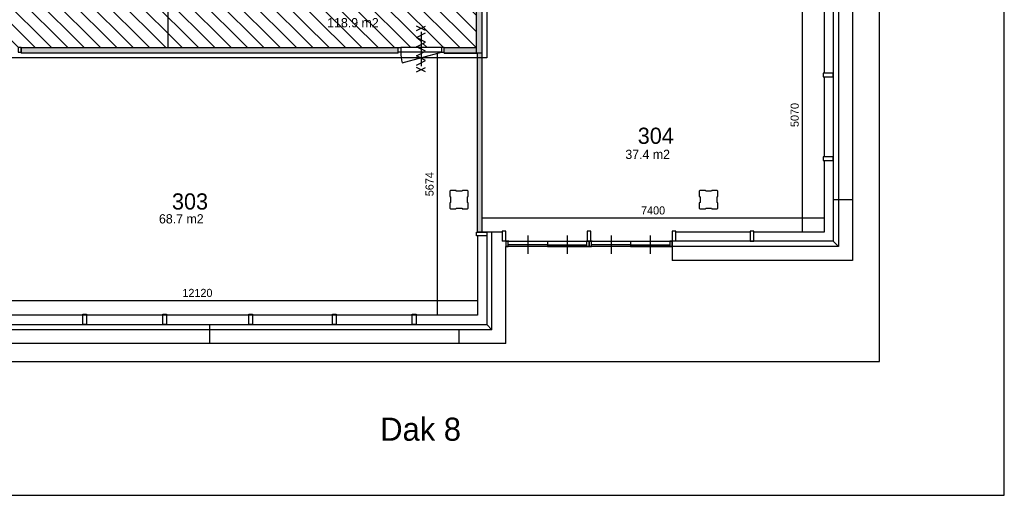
# Model space of a CAD drawing. Extents: x 425211 to 560437, y -104998 to -15578.
# Tile 3 of 33: x 539131 to 560437, y -97098 to -86799. Entities that reach past the tile are written whole.
import ezdxf

# ---------------------------------------------------------------- set-up
doc = ezdxf.new("R2010")
doc.units = 0
doc.header["$MEASUREMENT"] = 0
doc.header["$PDMODE"] = 35
doc.header["$PDSIZE"] = -0.5
doc.layers.get('0').update_dxf_attribs({"linetype": 'CONTINUOUS'})
doc.layers.get('DEFPOINTS').update_dxf_attribs({"linetype": 'CONTINUOUS'})
for name, color, linetype in [('AA$1A---_ARCEER', 252, 'CONTINUOUS'), ('AL21----_BUITENWAND', 252, 'CONTINUOUS'), ('AL22----_BINNENWAND', 252, 'CONTINUOUS'), ('AL31----_BUITENKOZIJN', 252, 'CONTINUOUS'), ('AL32----_BINNENKOZIJN', 252, 'CONTINUOUS'), ('AM$1A---_MAATVOERING', 252, 'CONTINUOUS'), ('AT$1A---_TEKST', 252, 'CONTINUOUS'), ('Betonpalen', 252, 'CONTINUOUS'), ('Brandweer', 252, 'CONTINUOUS'), ('COMPARTIMENTERING', 252, 'CONTINUOUS'), ('M2', 252, 'CONTINUOUS'), ('OMPARTIMENTERING', 252, 'CONTINUOUS')]:
    doc.layers.add(name, color=color, linetype=linetype)
doc.styles.add('B-01', font='b-gbp')
doc.dimstyles.new('BBA_STAND', dxfattribs={"dimtxt": 175, "dimasz": 1, "dimexe": 1, "dimexo": 0.001, "dimgap": 75, "dimtad": 1, "dimdec": 0, "dimzin": 0, "dimdsep": 46, "dimtxsty": 'B-01', "dimblk": 'NONE', "dimblk1": 'NONE', "dimblk2": 'PIJL1', "dimcen": 1, "dimse1": 1, "dimse2": 1, "dimclrd": 256, "dimclre": 1, "dimclrt": 256, "dimadec": 0, "dimazin": 0, "dimtfac": 1, "dimtdec": 0, "dimtmove": 0, "dimatfit": 0, "dimldrblk": 'PIJL1', "dimfxl": 1, "dimtolj": 1, "dimtzin": 0, "dimarcsym": 0})

# ---------------------------------------------------------------- blocks, each defined once
blk = doc.blocks.new('*D78')
at = {"layer": 'AM$1A---_MAATVOERING', "lineweight": -2, "transparency": 16777216}
blk.add_line((536917, -92878), (549037, -92878), dxfattribs=at)
at = {"layer": 'DEFPOINTS', "color": 0, "transparency": 16777216}
for p in [(549037, -92878), (536917, -93198), (549037, -93198)]:
    blk.add_point(p, dxfattribs=at)
at = {"layer": 'AM$1A---_MAATVOERING', "transparency": 16777216, "insert": (542977, -92716), "char_height": 175, "attachment_point": 5, "style": 'B-01'}
blk.add_mtext('\\A1;12120', dxfattribs=at)
blk = doc.blocks.new('_None')
blk = doc.blocks.new('PIJL1')
at = {"color": 1, "linetype": 'ByBlock'}
blk.add_line((0, 83), (0, -83), dxfattribs=at)
blk.add_solid([(-100, 17), (-100, -17), (0, 0)], dxfattribs=at)
blk = doc.blocks.new('*D79')
at = {"layer": 'AM$1A---_MAATVOERING', "lineweight": -2, "transparency": 16777216}
blk.add_line((548164, -87524), (548164, -93198), dxfattribs=at)
at = {"layer": 'DEFPOINTS', "color": 0, "transparency": 16777216}
for p in [(548965, -87524), (548164, -93198), (549037, -93198)]:
    blk.add_point(p, dxfattribs=at)
at = {"layer": 'AM$1A---_MAATVOERING', "transparency": 16777216, "insert": (548001, -90361), "char_height": 175, "attachment_point": 5, "rotation": 90, "style": 'B-01'}
blk.add_mtext('\\A1;5674', dxfattribs=at)
blk = doc.blocks.new('*D81')
at = {"layer": 'AM$1A---_MAATVOERING', "lineweight": -2, "transparency": 16777216}
blk.add_line((556065, -86328), (556065, -91398), dxfattribs=at)
at = {"layer": 'DEFPOINTS', "color": 0, "transparency": 16777216}
for p in [(556383, -86328), (556065, -91398), (556383, -91398)]:
    blk.add_point(p, dxfattribs=at)
at = {"layer": 'AM$1A---_MAATVOERING', "transparency": 16777216, "insert": (555902, -88863), "char_height": 175, "attachment_point": 5, "rotation": 90, "style": 'B-01'}
blk.add_mtext('\\A1;5070', dxfattribs=at)
blk = doc.blocks.new('*D83')
at = {"layer": 'AM$1A---_MAATVOERING', "lineweight": -2, "transparency": 16777216}
blk.add_line((549137, -91093), (556537, -91093), dxfattribs=at)
at = {"layer": 'DEFPOINTS', "color": 0, "transparency": 16777216}
for p in [(556537, -91093), (549137, -91398), (556537, -91398)]:
    blk.add_point(p, dxfattribs=at)
at = {"layer": 'AM$1A---_MAATVOERING', "transparency": 16777216, "insert": (552837, -90930), "char_height": 175, "attachment_point": 5, "style": 'B-01'}
blk.add_mtext('\\A1;7400', dxfattribs=at)
blk = doc.blocks.new('*D94')
at = {"layer": 'AM$1A---_MAATVOERING', "lineweight": -2, "transparency": 16777216}
blk.add_line((542336, -72798), (542336, -87403), dxfattribs=at)
at = {"layer": 'DEFPOINTS', "color": 0, "transparency": 16777216}
for p in [(540571, -72798), (542000, -87403), (542336, -87403)]:
    blk.add_point(p, dxfattribs=at)
at = {"layer": 'AM$1A---_MAATVOERING', "transparency": 16777216, "insert": (542173, -80100), "char_height": 175, "attachment_point": 5, "rotation": 90, "style": 'B-01'}
blk.add_mtext('\\A1;14605', dxfattribs=at)

msp = doc.modelspace()

# ---------------------------------------------------------------- hatches: boundary and pattern name
at = {"layer": 'AA$1A---_ARCEER'}
for points in [[(549137.4, -86328), (549017.4, -86328), (549017.4, -87523.9), (549137.4, -87523.9)], [(547317.4, -87523.9), (547317.4, -87403.9), (539161, -87403.9), (539161, -87503.7), (539161, -87523.9)], [(548317.4, -87403.9), (548317.4, -87523.9), (549017.4, -87523.9), (549017.4, -87403.9)], [(549137.4, -91398), (549137.4, -87523.9), (549037.4, -87523.9), (549037.4, -91398)]]:
    msp.add_hatch(color=256, dxfattribs=at).paths.add_polyline_path(points)
at = {"layer": 'COMPARTIMENTERING'}
h = msp.add_hatch(dxfattribs=at)
h.set_pattern_fill('ANSI31,_O', color=256, scale=2000, angle=-90)
h.set_pattern_definition([(315, (486165, 331821), (176.7767, 176.7767), [])])
h.paths.add_polyline_path([(547317.4, -87403.9), (547377.1, -87403.9), (547759, -87403.9), (547720.5, -87384.2), (547817.3, -87334.7), (547817.3, -87235.7), (547720.5, -87186.2), (547817.3, -87136.7), (547817.3, -87235.7), (547914, -87285.2), (547817.3, -87334.7), (547817.3, -87403.9), (548257.4, -87403.9), (548317.4, -87403.9), (549017.4, -87403.9), (549017.4, -86208), (549237.4, -86208), (549237.4, -86218.4), (549297.4, -86218.4), (549679.3, -86218.4), (549640.8, -86198.7), (549737.5, -86149.2), (549737.5, -86050.2), (549640.8, -86000.7), (549737.5, -85951.2), (549737.5, -86050.2), (549834.3, -86099.7), (549737.5, -86149.2), (549737.5, -86218.4), (550177.6, -86218.4), (550237.4, -86218.4), (550237.4, -86208), (550337.6, -86208), (550337.6, -83696.2), (550357.6, -83696.2), (550357.6, -83636.4), (550357.5, -83292.5), (550308.3, -83196.3), (550209.3, -83196.3), (550159.8, -83293), (550110.3, -83196.3), (550209.3, -83196.3), (550258.8, -83099.5), (550308.3, -83196.3), (550357.5, -83196.3), (550357.4, -82756.2), (550357.4, -82696.2), (550337.4, -82696.2), (550337.4, -80896.2), (550537.4, -80896.2), (550537.4, -80896.4), (550597.1, -80896.4), (550929.1, -80896.3), (550890.5, -80876.6), (550987.3, -80827.1), (550987.3, -80728.1), (550890.5, -80678.6), (550987.3, -80629.1), (550987.3, -80728.1), (551084, -80777.6), (550987.3, -80827.1), (550987.3, -80896.3), (551377.4, -80896.2), (551437.4, -80896.2), (551687.7, -80896.2), (551687.7, -80836.4), (551687.6, -80542.5), (551638.3, -80446.3), (551539.3, -80446.3), (551489.8, -80543), (551440.3, -80446.3), (551539.3, -80446.3), (551588.8, -80349.5), (551638.3, -80446.3), (551687.5, -80446.3), (551687.4, -80056.2), (551687.4, -79996.2), (551688.4, -79996.2), (551688.4, -79606.2), (551687.7, -79606.2), (551687.7, -79546.4), (551687.6, -79252.6), (551638.3, -79156.3), (551539.3, -79156.3), (551489.8, -79253.1), (551440.3, -79156.3), (551539.3, -79156.3), (551588.8, -79059.5), (551638.3, -79156.3), (551687.5, -79156.3), (551687.4, -78766.2), (551687.4, -78696.2), (551437.4, -78696.2), (551377.4, -78696.2), (551043.8, -78696.2), (550987.3, -78725.1), (550987.3, -78824.1), (551084, -78873.6), (550987.3, -78923.1), (550987.3, -78824.1), (550890.5, -78774.6), (550987.3, -78725.1), (550987.3, -78696.2), (550597.1, -78696.2), (550537.4, -78696.2), (550337.4, -78696.2), (550337.4, -76998), (550281.2, -76998), (550281.2, -77181.6), (549981.2, -77181.6), (549981.2, -76881.6), (550287.6, -76881.6), (550287.6, -76529.9), (549979.6, -76529.9), (549979.6, -76322.3), (549939.9, -76245.5), (549979.6, -76168.7), (549979.6, -75975), (550287.6, -75975), (550287.6, -75298), (550337.4, -75298), (550337.4, -74248), (550337.7, -74248), (550337.7, -74188.3), (550337.6, -73944.4), (550288.3, -73848.1), (550189.3, -73848.1), (550139.8, -73944.9), (550090.3, -73848.1), (550189.3, -73848.1), (550238.8, -73751.4), (550288.3, -73848.1), (550337.5, -73848.1), (550337.4, -73508), (550337.4, -73448), (550337.4, -72798), (550277.4, -72798), (549893.8, -72798), (549837.3, -72826.9), (549837.3, -72925.9), (549934.1, -72975.4), (549837.3, -73024.9), (549837.3, -72925.9), (549740.5, -72876.4), (549837.3, -72826.9), (549837.3, -72798), (549397.2, -72798), (549337.4, -72798), (542208.4, -72798), (542208.4, -72797.8), (542148.7, -72797.8), (541762.7, -72797.8), (541705.9, -72826.8), (541705.9, -72925.8), (541802.7, -72975.3), (541705.9, -73024.8), (541705.9, -72925.8), (541609.2, -72876.3), (541705.9, -72826.8), (541705.9, -72797.8), (541263.2, -72797.8), (541203.4, -72797.8), (540968.2, -72797.8), (540908.4, -72797.8), (540908.4, -72798), (537137.4, -72798), (537077.4, -72798), (536693.8, -72798), (536637.3, -72826.9), (536637.3, -72925.9), (536734, -72975.4), (536637.3, -73024.9), (536637.3, -72925.9), (536540.5, -72876.4), (536637.3, -72826.9), (536637.3, -72798), (536197.1, -72798), (536137.4, -72798), (536137.4, -76148), (536137.4, -76208), (536137.4, -76576.6), (536186.4, -76672.4), (536285.4, -76672.4), (536334.9, -76575.6), (536384.4, -76672.4), (536285.4, -76672.4), (536235.9, -76769.2), (536186.4, -76672.4), (536137.4, -76672.4), (536137.4, -77088.3), (536137.4, -77148), (536137.4, -77248), (536137.4, -77308), (536137.4, -77652.5), (536186.3, -77748.1), (536285.3, -77748.1), (536334.8, -77651.4), (536384.3, -77748.1), (536285.3, -77748.1), (536235.8, -77844.9), (536186.3, -77748.1), (536137.4, -77748.1), (536137.4, -78188.3), (536137.4, -78248), (536137.4, -83602.8), (532537.4, -83602.8), (532467.4, -83602.8), (532468.1, -85113), (532408.1, -85113), (532407.4, -83602.8), (532307.3, -83602.8), (532307.3, -86894.3), (532308.3, -86896.3), (532407.3, -86896.3), (532456.8, -86799.6), (532506.3, -86896.3), (532605.3, -86896.3), (532654.8, -86799.6), (532704.3, -86896.3), (532605.3, -86896.3), (532555.8, -86993.1), (532506.3, -86896.3), (532407.3, -86896.3), (532357.8, -86993.1), (532308.3, -86896.3), (532307.3, -86896.3), (532307.3, -87623.9), (532407.3, -87623.6), (532407.3, -87403.9), (532407.3, -87343.9), (532467.3, -87343.9), (532467.3, -87403.9), (533757.3, -87403.9), (533757.3, -87222.4), (533757.3, -87027.1), (534147.9, -87222.4), (533784.8, -87403.9), (534491, -87403.9), (534550.8, -87403.9), (534990.9, -87403.9), (534990.9, -87334.7), (534894.1, -87285.2), (534990.9, -87235.7), (534990.9, -87136.7), (535087.7, -87186.2), (534990.9, -87235.7), (534990.9, -87334.7), (535087.7, -87384.2), (535049.1, -87403.9), (535431, -87403.9), (535491, -87403.9), (538161, -87403.9), (538221, -87403.9), (538602.9, -87403.9), (538564.3, -87384.2), (538661.1, -87334.7), (538661.1, -87235.7), (538564.3, -87186.2), (538661.1, -87136.7), (538661.1, -87235.7), (538757.9, -87285.2), (538661.1, -87334.7), (538661.1, -87403.9), (539101.2, -87403.9), (539161, -87403.9)])
h.paths.add_polyline_path([(548437.5, -74698), (548437.5, -74566), (548452.5, -74561), (548452.5, -74436), (548437.5, -74428), (548437.5, -74298), (548573.5, -74298), (548578.5, -74313), (548703.5, -74313), (548711.5, -74298), (548837.5, -74298), (548837.5, -74430), (548822.5, -74435), (548822.5, -74560), (548837.5, -74568), (548837.5, -74698), (548709.5, -74698), (548704.5, -74683), (548579.5, -74683), (548571.5, -74698), (548437.5, -74698), (548437.5, -79698), (548573.5, -79698), (548578.5, -79713), (548703.5, -79713), (548711.5, -79698), (548837.5, -79698), (548837.5, -79830), (548822.5, -79835), (548822.5, -79960), (548837.5, -79968), (548837.5, -80098), (548709.5, -80098), (548704.5, -80083), (548579.5, -80083), (548571.5, -80098), (548437.5, -80098), (548437.5, -82998), (546337.5, -85098), (543437.5, -85098), (543437.5, -85230), (543422.5, -85235), (543422.5, -85360), (543437.5, -85368), (543437.5, -85498), (543309.5, -85498), (543304.5, -85483), (543179.5, -85483), (543171.5, -85498), (543037.5, -85498), (543037.5, -85366), (543052.5, -85361), (543052.5, -85236), (543037.5, -85228), (543037.5, -85098), (538037.5, -85098), (538037.5, -85230), (538022.5, -85235), (538022.5, -85360), (538037.5, -85368), (538037.5, -85498), (537909.5, -85498), (537904.5, -85483), (537779.5, -85483), (537771.5, -85498), (537637.5, -85498), (537637.5, -85366), (537652.5, -85361), (537652.5, -85236), (537637.5, -85228), (537637.5, -85098), (537773.5, -85098), (537778.5, -85113), (537903.5, -85113), (537911.5, -85098), (538037.5, -85098), (538037.5, -80098), (537909.5, -80098), (537904.5, -80083), (537779.5, -80083), (537771.5, -80098), (537637.5, -80098), (537637.5, -79966), (537652.5, -79961), (537652.5, -79836), (537637.5, -79828), (537637.5, -79698), (537773.5, -79698), (537778.5, -79713), (537903.5, -79713), (537911.5, -79698), (538037.5, -79698), (538037.5, -76798), (540137.5, -74698), (543037.5, -74698), (543037.5, -74566), (543052.5, -74561), (543052.5, -74436), (543037.5, -74428), (543037.5, -74298), (543173.5, -74298), (543178.5, -74313), (543303.5, -74313), (543311.5, -74298), (543437.5, -74298), (543437.5, -74430), (543422.5, -74435), (543422.5, -74560), (543437.5, -74568), (543437.5, -74698)], flags=16)
h.paths.add_polyline_path([(548437.5, -74698), (548437.5, -82998), (546337.5, -85098), (538037.5, -85098), (538037.5, -85230), (538022.5, -85235), (538022.5, -85360), (538037.5, -85368), (538037.5, -85498), (537909.5, -85498), (537904.5, -85483), (537779.5, -85483), (537771.5, -85498), (537637.5, -85498), (537637.5, -85366), (537652.5, -85361), (537652.5, -85236), (537637.5, -85228), (537637.5, -85098), (537773.5, -85098), (537778.5, -85113), (537903.5, -85113), (537911.5, -85098), (538037.5, -85098), (538037.5, -76798), (540137.5, -74698)], flags=0)
h.paths.add_polyline_path([(547822.3, -73634.2, -1), (547822.3, -74053.2, -1)], flags=16)
h.paths.add_polyline_path([(547822.3, -74053.2, 0.9969834), (547822.3, -73635.5)], flags=0)
h.paths.add_polyline_path([(549355.6, -77237), (549355, -77237), (549354.6, -77237.4), (549354.6, -77236.1)], flags=16)
h.paths.add_polyline_path([(550165.5, -77715.6), (550153, -77715.6, 0.9764758), (550159.2, -77977.9, 0.9764758)], flags=16)
h.paths.add_polyline_path([(549305.2, -77846.7), (549435.9, -77846.7, 0.0065368), (549435.9, -77848.4), (549434.2, -77848.4, 0.9118868), (549568, -77857.3, -1.0849699), (549698.3, -77846.7, 0.9236223), (549832.1, -77857.3, -1.0849699), (549962.4, -77846.7), (550029.7, -77846.7, -0.4142136), (550159.2, -77717.2, -1), (550159.2, -77976.1, -0.4103394), (550029.8, -77848.4), (549960.7, -77848.4, 0.0067123), (549960.7, -77846.7), (549962.4, -77846.7, 0.9216846), (549832.1, -77836, -1.0826937), (549698.3, -77846.7, 0.9216846), (549568, -77836, -1.068951), (549434.2, -77848.4), (549304.7, -77848.4), (549304.9, -77848.5), (549304.1, -77847), (549304.9, -77846.5)], flags=16)
h.paths.add_polyline_path([(538037.5, -74430), (538022.5, -74435), (538022.5, -74560), (538037.5, -74568), (538037.5, -74698), (537909.5, -74698), (537904.5, -74683), (537779.5, -74683), (537771.5, -74698), (537637.5, -74698), (537637.5, -74566), (537652.5, -74561), (537652.5, -74436), (537637.5, -74428), (537637.5, -74298), (537773.5, -74298), (537778.5, -74313), (537903.5, -74313), (537911.5, -74298), (538037.5, -74298)], flags=16)
h.paths.add_polyline_path([(549735.6, -78494.1), (550126.2, -78689.4), (549735.6, -78884.8), (549735.6, -78689.4)], flags=16)
h.paths.add_polyline_path([(536945.3, -75464.2, -1), (536945.3, -75045.2, -1)], flags=16)
h.paths.add_polyline_path([(537569.5, -82707.2), (537569, -82707.2), (537568.6, -82707.6), (537568.6, -82706.3)], flags=16)
h.paths.add_polyline_path([(545834, -85722.2), (545834.9, -85723.1), (545834.3, -85723.1), (545834, -85723.5)], flags=16)
h.paths.add_polyline_path([(548573.5, -85098), (548578.5, -85113), (548703.5, -85113), (548711.5, -85098), (548837.5, -85098), (548837.5, -85230), (548822.5, -85235), (548822.5, -85360), (548837.5, -85368), (548837.5, -85498), (548709.5, -85498), (548704.5, -85483), (548579.5, -85483), (548571.5, -85498), (548437.5, -85498), (548437.5, -85366), (548452.5, -85361), (548452.5, -85236), (548437.5, -85228), (548437.5, -85098)], flags=16)
h.paths.add_polyline_path([(548630.9, -85824.6, -1), (548630.9, -86243.5, -1)], flags=16)
h.paths.add_polyline_path([(539273.6, -85723.1), (539273, -85723.1), (539272.7, -85723.5), (539272.7, -85722.2)], flags=16)
h.paths.add_polyline_path([(537259.3, -86242.2, -1), (537259.3, -85823.2, -1)], flags=16)
h.paths.add_polyline_path([(532974.7, -85130.6), (532974.7, -85430.6), (532674.7, -85430.6), (532674.7, -85130.6)], flags=16)
h.paths.add_polyline_path([(532874.7, -85230.6), (532874.7, -85330.6), (532774.7, -85330.6), (532774.7, -85230.6)], flags=0)
h.paths.add_polyline_path([(532467.4, -85483), (532467.3, -85543), (532407.3, -85543), (532407.3, -85483)], flags=16)
h.paths.add_polyline_path([(532970.1, -86252.6), (532970.1, -86659), (532563.7, -86659), (532563.7, -86252.6)], flags=16)
h.paths.add_polyline_path([(532875.3, -86533), (532875.3, -86604.8), (532617.9, -86604.8), (532617.9, -86306.8), (532875.3, -86306.8), (532875.3, -86375.9), (532970.1, -86470.7), (532970.1, -86438.2)], flags=0)
h.paths.add_polyline_path([(532834.6, -86347.4), (532658.5, -86347.4), (532658.5, -86564.2), (532834.6, -86564.2), (532834.6, -86473.4), (532712.7, -86473.4), (532712.7, -86435.5), (532834.6, -86435.5)], flags=0)
h.paths.add_polyline_path([(542629.7, -79681.7), (542629.7, -80519.2), (542367.2, -80519.2), (542367.2, -79681.7)], flags=8)
h.paths.add_polyline_path([(542818.6, -81387.2), (543656.1, -81387.2), (543656.1, -81649.8), (542818.6, -81649.8)], flags=8)
h.paths.add_polyline_path([(536807.7, -77781.7), (536807.7, -78619.2), (536545.2, -78619.2), (536545.2, -77781.7)], flags=24)
h.paths.add_polyline_path([(536807.7, -85188.8), (536807.7, -85818), (536545.2, -85818), (536545.2, -85188.8)], flags=24)
h.paths.add_polyline_path([(549282.1, -78103.2), (550013.4, -78103.2), (550013.4, -77950.2), (549282.1, -77950.2)], flags=24)
h.paths.add_polyline_path([(550007.4, -78625.2), (550329.7, -78625.2), (550329.7, -78402.1), (550007.4, -78402.1)], flags=24)
h.paths.add_polyline_path([(549534.3, -77545.4), (549906.1, -77545.4), (549906.1, -77359.5), (549534.3, -77359.5)], flags=24)
h.paths.add_polyline_path([(546013.6, -86031.5), (546385.5, -86031.5), (546385.5, -85845.6), (546013.6, -85845.6)], flags=24)
h.paths.add_polyline_path([(539452.3, -86031.5), (539824.2, -86031.5), (539824.2, -85845.6), (539452.3, -85845.6)], flags=24)
h.paths.add_polyline_path([(537748.2, -83015.6), (538120.1, -83015.6), (538120.1, -82829.7), (537748.2, -82829.7)], flags=8)
h.paths.add_polyline_path([(534029.1, -87158.2), (534351.4, -87158.2), (534351.4, -86935.1), (534029.1, -86935.1)], flags=24)
h.paths.add_polyline_path([(539402.5, -77975.5), (542527.5, -77975.5), (542527.5, -76850.5), (539402.5, -76850.5)], flags=8)
h.paths.add_polyline_path([(549060.3, -74562), (550236.5, -74562), (550236.5, -74862), (549060.3, -74862)], flags=24)
h.paths.add_polyline_path([(545735, -86714), (547216, -86714), (547216, -87014), (545735, -87014)], flags=24)
h.paths.add_polyline_path([(545925.9, -86728.9), (546859.2, -86728.9), (546859.2, -86203.9), (545925.9, -86203.9)], flags=24)
h.paths.add_polyline_path([(549027.8, -74586.4), (550077.8, -74586.4), (550077.8, -74061.4), (549027.8, -74061.4)], flags=24)
h.paths.add_polyline_path([(542216.9, -78385.9), (544550.2, -78385.9), (544550.2, -81385.9), (542216.9, -81385.9)], flags=8)

# ---------------------------------------------------------------- linework, layer by layer
at = {"layer": 'AA$1A---_ARCEER'}
msp.add_line((549137.4, -87523.9), (548317.4, -87523.9), dxfattribs=at)
at = {"layer": 'AL21----_BUITENWAND'}
for p, q in [((557151.4, -79291.2), (557151.4, -92012)), ((556851.3, -79584), (556851.3, -91712)), ((556737.3, -79698), (556737.3, -91598)), ((556537.3, -86308), (556537.3, -87958)), ((556537.3, -88038), (556537.3, -89768)), ((556537.3, -89848), (556537.3, -91398)), ((557151.4, -90698), (556737.3, -90698)), ((549237.4, -91398), (549237.4, -93398)), ((549351.4, -93512), (549351.4, -91398)), ((554937.4, -91398), (553331.4, -91398)), ((556537.3, -91398), (555017.4, -91398)), ((556737.3, -91598), (553251.4, -91598)), ((556737.3, -91598), (556851.3, -91712)), ((556851.3, -91712), (553251.4, -91712)), ((557151.4, -92012), (553251.4, -92012)), ((549037.4, -93198), (532657.4, -93198)), ((549351.4, -93512), (532657.4, -93512)), ((543237.4, -93398), (543237.4, -93812)), ((549237.4, -93398), (549351.4, -93512)), ((549651.3, -93812), (532437.4, -93812))]:
    msp.add_line(p, q, dxfattribs=at)
for points in [[(557737.3, -94198), (557737.3, -78898)], [(549571.4, -91398), (549037.4, -91398)], [(549037.4, -91478), (549037.4, -93198)], [(549651.3, -93812), (549651.4, -91712)], [(532657.4, -93398), (549237.4, -93398)], [(548637.4, -93812), (548637.4, -93512)], [(531437.4, -94198), (557737.3, -94198)], [(531437.4, -94198), (557737.3, -94198)]]:
    msp.add_lwpolyline(points, dxfattribs=at)
for points in [[(556517.4, -87958), (556517.4, -88038), (556737.4, -88038), (556737.4, -87958)], [(556517.4, -89768), (556517.4, -89848), (556737.4, -89848), (556737.4, -89768)], [(549017.4, -91478), (549017.4, -91398), (549237.4, -91398), (549237.4, -91478)], [(549017.4, -91478), (549017.4, -91398), (549237.4, -91398), (549237.4, -91478)], [(555017.4, -91378), (554937.4, -91378), (554937.4, -91598), (555017.4, -91598)], [(540497.4, -93178), (540577.4, -93178), (540577.4, -93398), (540497.4, -93398)], [(542227.4, -93178), (542307.4, -93178), (542307.4, -93398), (542227.4, -93398)], [(544087.4, -93178), (544167.4, -93178), (544167.4, -93398), (544087.4, -93398)], [(545897.4, -93178), (545977.4, -93178), (545977.4, -93398), (545897.4, -93398)], [(547627.4, -93178), (547707.4, -93178), (547707.4, -93398), (547627.4, -93398)]]:
    msp.add_lwpolyline(points, close=True, dxfattribs=at)
at = {"layer": 'AL22----_BINNENWAND'}
for p, q in [((549017.4, -87523.9), (549017.4, -86208)), ((549137.4, -87523.9), (549137.4, -86328)), ((539161, -87403.9), (547317.4, -87403.9)), ((539161, -87403.9), (539161, -87523.9)), ((539161, -87493.5), (539161, -87413.5)), ((547317.4, -87523.9), (539161, -87523.9)), ((547317.4, -87523.9), (547317.4, -87403.9)), ((547317.4, -87493.5), (547317.4, -87413.5)), ((548317.4, -87403.9), (549017.4, -87403.9)), ((548317.4, -87523.9), (548317.4, -87403.9)), ((548317.4, -87523.9), (549037.4, -87523.9)), ((549037.4, -91398), (549037.4, -87523.9)), ((549137.4, -91398), (549137.4, -87523.9))]:
    msp.add_line(p, q, dxfattribs=at)
for points in [[(560437.4, -97098), (560437.4, -62698)], [(560437.4, -97098), (560437.4, -62698)], [(531437.4, -93682.5), (531437.4, -93683.5), (531437.4, -97098), (560437.4, -97098)], [(531437.4, -93682.5), (531437.4, -93683.5), (531437.4, -97098), (560437.4, -97098)]]:
    msp.add_lwpolyline(points, dxfattribs=at)
at = {"layer": 'AL31----_BUITENKOZIJN'}
for p, q in [((551491.4, -91378), (551411.4, -91378)), ((553331.4, -91378), (553251.4, -91378)), ((549651.4, -91598), (549571.4, -91598)), ((551451.4, -91598), (553251.4, -91598)), ((553331.4, -91598), (553251.4, -91598))]:
    msp.add_line(p, q, dxfattribs=at)
for points in [[(549571.4, -91378), (549571.4, -91598)], [(549651.4, -91378), (549571.4, -91378)], [(549651.4, -91598), (549651.4, -91378)], [(551411.4, -91378), (551411.4, -91598)], [(551491.4, -91598), (551491.4, -91378)], [(553251.4, -91378), (553251.4, -92012)], [(553331.4, -91598), (553331.4, -91378)], [(549651.4, -91598), (551451.4, -91598)], [(549718.4, -91598), (549651.4, -91598)], [(550126.9, -91472), (550126.9, -91672), (550126.9, -91872)], [(550551.4, -91598), (550551.4, -91712)], [(550975.9, -91472), (550975.9, -91672), (550975.9, -91872)], [(551384.4, -91598), (551451.4, -91598)], [(551384.4, -91598), (551451.4, -91598)], [(551518.4, -91598), (551451.4, -91598)], [(551451.4, -91598), (551451.4, -91618)], [(551926.9, -91472), (551926.9, -91672), (551926.9, -91872)], [(552351.4, -91598), (552351.4, -91712)], [(552775.9, -91472), (552775.9, -91672), (552775.9, -91872)], [(551451.4, -91712), (549651.4, -91712)], [(549661.4, -91712), (549702.4, -91712)], [(550551.4, -91712), (549702.4, -91712)], [(550551.4, -91672), (549703.4, -91672)], [(550551.4, -91672), (551399.4, -91672)], [(550551.4, -91672), (550551.4, -91712)], [(550551.4, -91712), (551400.4, -91712)], [(551441.4, -91712), (551400.4, -91712)], [(551441.4, -91712), (551400.4, -91712)], [(551441.4, -91712), (551451.4, -91712)], [(551441.4, -91712), (551451.4, -91712)], [(551451.4, -91712), (551451.4, -91692)], [(551451.4, -91712), (551451.4, -91692)], [(551451.4, -91712), (551451.4, -91692)], [(553251.4, -91712), (551451.4, -91712)], [(551461.4, -91712), (551451.4, -91712)], [(551461.4, -91712), (551502.4, -91712)], [(552351.4, -91712), (551502.4, -91712)], [(552351.4, -91672), (551503.4, -91672)], [(552351.4, -91672), (553199.4, -91672)], [(552351.4, -91672), (552351.4, -91712)], [(552351.4, -91712), (553200.4, -91712)]]:
    msp.add_lwpolyline(points, dxfattribs=at)
for points in [[(549703.4, -91598), (549651.4, -91598), (549651.4, -91712), (549703.4, -91712)], [(551451.4, -91598), (551399.4, -91598), (551399.4, -91712), (551451.4, -91712)], [(551503.4, -91598), (551451.4, -91598), (551451.4, -91712), (551503.4, -91712)], [(553251.4, -91598), (553199.4, -91598), (553199.4, -91712), (553251.4, -91712)]]:
    msp.add_lwpolyline(points, close=True, dxfattribs=at)
at = {"layer": 'AL32----_BINNENKOZIJN'}
msp.add_line((547407.1, -87731.8), (548257.4, -87503.9), dxfattribs=at)
for points in [[(539161, -87403.9), (539101.2, -87403.9), (539101.2, -87503.7), (539161, -87503.7)], [(547317.4, -87403.9), (547377.1, -87403.9), (547377.1, -87503.7), (547317.4, -87503.7)], [(548317.4, -87403.9), (548257.4, -87403.9), (548257.4, -87503.9), (548317.4, -87503.9)]]:
    msp.add_lwpolyline(points, close=True, dxfattribs=at)
for points in [[(548257.4, -87403.9), (547377.1, -87403.9)], [(548257.4, -87503.9), (547377.1, -87503.7)]]:
    msp.add_lwpolyline(points, dxfattribs=at)
msp.add_arc((548257.4, -87503.9), 880.3, 179.98373, 195, dxfattribs=at)
at = {"layer": 'Betonpalen'}
for p, q in [((548452.5, -90498), (548437.5, -90513)), ((548437.5, -90513), (548437.5, -90628)), ((548573.5, -90498), (548452.5, -90498)), ((548578.5, -90513), (548573.5, -90498)), ((548703.5, -90513), (548578.5, -90513)), ((548711.5, -90498), (548703.5, -90513)), ((548822.5, -90498), (548711.5, -90498)), ((548837.5, -90513), (548822.5, -90498)), ((548837.5, -90630), (548837.5, -90513)), ((553852.5, -90498), (553837.5, -90513)), ((553837.5, -90513), (553837.5, -90628)), ((553973.5, -90498), (553852.5, -90498)), ((553978.5, -90513), (553973.5, -90498)), ((554103.5, -90513), (553978.5, -90513)), ((554111.5, -90498), (554103.5, -90513)), ((554222.5, -90498), (554111.5, -90498)), ((554237.5, -90513), (554222.5, -90498)), ((554237.5, -90630), (554237.5, -90513)), ((548437.5, -90628), (548452.5, -90636)), ((548452.5, -90761), (548437.5, -90766)), ((548452.5, -90636), (548452.5, -90761)), ((548822.5, -90635), (548837.5, -90630)), ((548822.5, -90760), (548822.5, -90635)), ((548837.5, -90768), (548822.5, -90760)), ((553837.5, -90628), (553852.5, -90636)), ((553852.5, -90761), (553837.5, -90766)), ((553852.5, -90636), (553852.5, -90761)), ((554222.5, -90635), (554237.5, -90630)), ((554222.5, -90760), (554222.5, -90635)), ((554237.5, -90768), (554222.5, -90760)), ((548437.5, -90766), (548437.5, -90883)), ((548437.5, -90883), (548452.5, -90898)), ((548452.5, -90898), (548571.5, -90898)), ((548571.5, -90898), (548579.5, -90883)), ((548579.5, -90883), (548704.5, -90883)), ((548704.5, -90883), (548709.5, -90898)), ((548709.5, -90898), (548822.5, -90898)), ((548822.5, -90898), (548837.5, -90883)), ((548837.5, -90883), (548837.5, -90768)), ((553837.5, -90766), (553837.5, -90883)), ((553837.5, -90883), (553852.5, -90898)), ((553852.5, -90898), (553971.5, -90898)), ((553971.5, -90898), (553979.5, -90883)), ((553979.5, -90883), (554104.5, -90883)), ((554104.5, -90883), (554109.5, -90898)), ((554109.5, -90898), (554222.5, -90898)), ((554222.5, -90898), (554237.5, -90883)), ((554237.5, -90883), (554237.5, -90768))]:
    msp.add_line(p, q, dxfattribs=at)
at = {"layer": 'Brandweer'}
for points in [[(547720.5, -87036.2), (547914, -86936.2)], [(547914, -87036.2), (547720.5, -86936.2)], [(547720.5, -87780.2), (547914, -87681.2), (547720.5, -87582.2), (547914, -87483.2), (547720.5, -87384.2), (547914, -87285.2), (547720.5, -87186.2), (547914, -87087.2)], [(547817.3, -87061.2), (547817.3, -87806.2)], [(547817.3, -87061.2), (547817.3, -87806.2)], [(547720.5, -87931.2), (547914, -87831.2)], [(547914, -87931.2), (547720.5, -87831.2)]]:
    msp.add_lwpolyline(points, dxfattribs=at)
at = {"layer": 'OMPARTIMENTERING', "ltscale": 800}
msp.add_lwpolyline([(535917.4, -83382.8), (535917.4, -72598), (550537.4, -72598), (550537.4, -78496.2), (551888, -78496.2), (551888.7, -81096.2), (550557.4, -81096.2), (550557.4, -86428), (549237.4, -86428), (549237.4, -87623.9), (532307.3, -87623.9), (532307.3, -83382.8), (535917.4, -83382.8)], dxfattribs=at)

# ---------------------------------------------------------------- texts
at = {"layer": 'AT$1A---_TEKST', "style": 'B-01'}
for s, height, p in [('304', 350, (552505.3, -89487)), ('303', 350, (542426, -90909.8)), ('Dak 8', 500, (546933.6, -95916))]:
    msp.add_text(s, height=height, rotation=0, dxfattribs=at).set_placement(p)
at = {"layer": 'M2', "char_height": 200, "width": 1805, "attachment_point": 1, "style": 'B-01'}
for s, insert in [('118.9 m2', (545785, -86764)), ('37.4 m2', (552237, -89615)), ('68.7 m2', (542145, -91011))]:
    msp.add_mtext(s, dxfattribs=dict(at, insert=insert))

# ---------------------------------------------------------------- dimensions: what is measured, and where the dimension line sits
at = {"layer": 'AM$1A---_MAATVOERING'}
for base, p1, p2, picture, middle in [((542336, -87402.9), (540571, -72798), (542000, -87402.9), '*D94', (542173.5, -80100.5)), ((556065, -91398), (556383, -86328), (556383, -91398), '*D81', (555902.5, -88863)), ((548164, -93198), (548965, -87523.9), (549037.4, -93198), '*D79', (548001.5, -90361))]:
    dim = msp.add_linear_dim(base=base, p1=p1, p2=p2, angle=270, dimstyle='BBA_STAND', dxfattribs=at)
    dim.commit()
    dim.dimension.update_dxf_attribs({"geometry": picture, "text_midpoint": middle})
for base, p1, p2, picture, middle in [((556537.3, -91093), (549137.4, -91398), (556537.3, -91398), '*D83', (552837.3, -90930.5)), ((549037.4, -92878), (536917.4, -93198), (549037.4, -93198), '*D78', (542977.4, -92715.5))]:
    dim = msp.add_linear_dim(base=base, p1=p1, p2=p2, dimstyle='BBA_STAND', dxfattribs=at)
    dim.commit()
    dim.dimension.update_dxf_attribs({"geometry": picture, "text_midpoint": middle})

doc.saveas('drawing.dxf')
